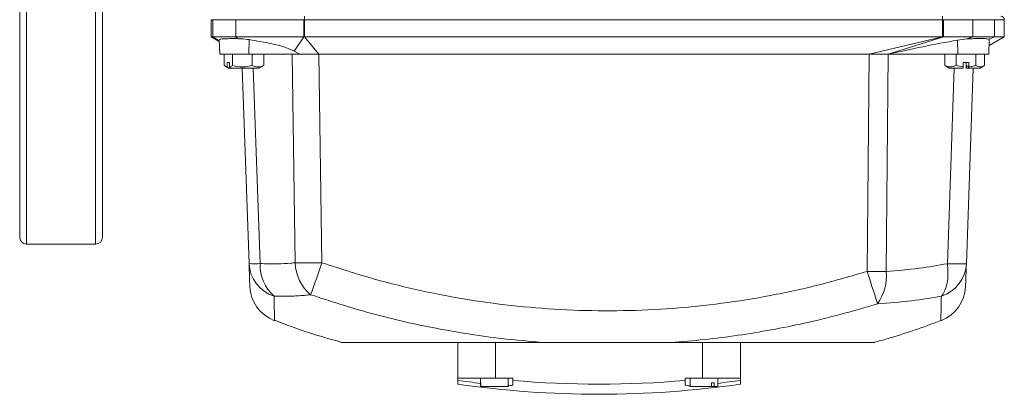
# Model space of a CAD drawing. Header units: millimetres. Extents: x 68 to 1173, y -112 to 1051.
# Tile 1 of 8: x 116 to 402, y -112 to -4. Entities that reach past the tile are written whole.
import ezdxf

# ---------------------------------------------------------------- set-up
doc = ezdxf.new("R2010")
doc.units = ezdxf.units.MM

msp = doc.modelspace()

# ---------------------------------------------------------------- linework, layer by layer
at = {"color": 8, "linetype": 'Continuous', "lineweight": 15}
for p, q in [((118.39, 183.45), (118.39, -68.55)), ((138.39, -35.41), (138.39, 183.45)), ((174.25, -9.66), (172.39, -8.55)), ((401.85, -8.55), (397.47, -11.03)), ((184.13, -17.55), (186.11, -74.19)), ((385.39, -74.22), (387.37, -17.55)), ((138.39, -68.55), (138.39, -35.41))]:
    msp.add_line(p, q, dxfattribs=at)
at = {"color": 7, "linetype": 'Continuous', "lineweight": 15}
for p, q in [((116.39, -66.55), (116.39, 181.45)), ((140.39, 181.45), (140.39, -33.94)), ((198.99, -3.55), (198.99, -2.55)), ((383.98, -3.55), (383.98, -2.55)), ((172.39, -3.55), (171.89, -3.55)), ((171.89, -8.55), (171.89, -3.55)), ((172.39, -8.55), (172.39, -3.55)), ((179.06, -3.55), (172.39, -3.55)), ((198.73, -3.55), (179.06, -3.55)), ((179.06, -8.55), (179.06, -3.55)), ((198.99, -3.55), (198.73, -3.55)), ((198.73, -8.55), (198.73, -3.55)), ((198.99, -8.55), (198.99, -3.55)), ((383.98, -3.55), (198.99, -3.55)), ((383.98, -8.55), (383.98, -3.55)), ((384.23, -3.55), (383.98, -3.55)), ((384.23, -8.55), (384.23, -3.55)), ((392.72, -3.55), (384.23, -3.55)), ((392.72, -8.55), (392.72, -3.55)), ((399.08, -3.55), (392.72, -3.55)), ((399.08, -8.55), (399.08, -3.55)), ((401.85, -3.55), (399.08, -3.55)), ((401.85, -8.55), (401.85, -3.55)), ((401.89, -3.55), (401.85, -3.55)), ((401.89, -8.55), (401.89, -3.55)), ((171.89, -8.55), (172.39, -8.55)), ((174.26, -9.89), (171.89, -8.55)), ((172.39, -8.55), (179.06, -8.55)), ((179.54, -9.04), (179.06, -8.55)), ((179.06, -8.55), (198.73, -8.55)), ((195.98, -12.66), (198.73, -8.55)), ((198.73, -8.55), (198.99, -8.55)), ((203.16, -13.55), (198.99, -8.55)), ((198.99, -8.55), (383.98, -8.55)), ((383.98, -8.55), (362.74, -13.55)), ((384.23, -8.55), (368.24, -13.55)), ((383.98, -8.55), (384.23, -8.55)), ((384.23, -8.55), (392.72, -8.55)), ((392.72, -8.55), (390.99, -9.13)), ((392.72, -8.55), (399.08, -8.55)), ((397.47, -11.04), (401.89, -8.55)), ((399.08, -8.55), (397.51, -9.23)), ((399.08, -8.55), (401.85, -8.55)), ((401.85, -8.55), (401.89, -8.55)), ((174.24, -9.39), (174.39, -13.55)), ((182.9, -9.31), (182.86, -13.55)), ((390.99, -9.13), (388.33, -9.44)), ((388.33, -9.44), (388.37, -13.55)), ((397.39, -13.55), (397.53, -9.31)), ((397.5, -9.31), (397.51, -9.23)), ((174.39, -13.55), (182.86, -13.55)), ((175.64, -16.8), (175.64, -13.55)), ((178.05, -16.8), (178.05, -13.55)), ((182.86, -13.55), (197.66, -13.55)), ((183.8, -16.8), (183.8, -13.55)), ((187.14, -16.8), (187.14, -13.55)), ((196.26, -73.96), (195.38, -13.55)), ((197.66, -13.55), (195.98, -12.66)), ((203.16, -13.55), (204.03, -73.96)), ((203.16, -13.55), (362.74, -13.55)), ((362.15, -76.45), (362.74, -13.55)), ((362.74, -13.55), (368.24, -13.55)), ((368.24, -13.55), (367.65, -76.45)), ((368.24, -13.55), (388.37, -13.55)), ((384.63, -16.8), (384.63, -13.55)), ((387.89, -16.8), (387.89, -13.55)), ((388.37, -13.55), (397.39, -13.55)), ((393.65, -16.8), (393.65, -13.55)), ((396.14, -16.8), (396.14, -13.55)), ((175.86, -16.95), (176.91, -17.55)), ((176.51, -15.95), (177.18, -15.95)), ((176.51, -17.21), (176.51, -15.95)), ((177.18, -15.95), (177.18, -17.21)), ((185.86, -17.55), (186.89, -16.96)), ((187.14, -16.8), (186.89, -16.95)), ((384.84, -16.88), (384.63, -16.8)), ((384.82, -16.92), (385.91, -17.55)), ((389.97, -15.95), (391.57, -15.95)), ((389.97, -17.21), (389.97, -15.95)), ((390.8, -17.21), (390.8, -15.95)), ((390.88, -17.05), (391.49, -17.05)), ((390.88, -17.05), (390.88, -17.55)), ((391.49, -17.55), (391.49, -17.05)), ((391.57, -15.95), (391.57, -17.21)), ((394.86, -17.55), (395.95, -16.92)), ((176.51, -17.21), (177.05, -17.55)), ((176.91, -17.55), (177.05, -17.55)), ((177.05, -17.55), (177.49, -17.55)), ((177.72, -17.55), (177.18, -17.21)), ((177.49, -17.55), (177.72, -17.55)), ((177.72, -17.55), (185.86, -17.55)), ((182.89, -74.19), (180.91, -17.55)), ((385.91, -17.55), (389.93, -17.55)), ((389.97, -17.21), (389.93, -17.55)), ((390.8, -17.21), (390.84, -17.55)), ((390.84, -17.55), (390.88, -17.55)), ((390.88, -17.55), (391.49, -17.55)), ((392.86, -17.55), (390.89, -74.22)), ((391.49, -17.55), (391.52, -17.55)), ((391.52, -17.55), (391.57, -17.21)), ((391.52, -17.55), (394.86, -17.55)), ((140.39, -33.94), (140.39, -66.55)), ((118.39, -68.55), (138.39, -68.55)), ((243.39, -107.35), (243.39, -97.05)), ((254.39, -107.35), (254.39, -97.05)), ((314.39, -107.35), (314.39, -97.05)), ((325.39, -107.35), (325.39, -97.05)), ((243.39, -107.35), (254.39, -107.35)), ((243.39, -107.35), (243.39, -108.02)), ((243.39, -109.12), (243.39, -108.02)), ((249.98, -107.35), (249.98, -108.75)), ((259.39, -107.35), (254.39, -107.35)), ((257.98, -108.75), (257.98, -107.35)), ((259.39, -107.35), (259.39, -108.02)), ((259.39, -108.02), (259.39, -109.34)), ((309.39, -107.35), (314.39, -107.35)), ((309.39, -107.35), (309.39, -108.02)), ((309.39, -109.34), (309.39, -108.02)), ((310.79, -107.35), (310.79, -109.75)), ((314.39, -107.35), (325.39, -107.35)), ((318.79, -109.75), (318.79, -107.35)), ((325.39, -107.35), (325.39, -108.02)), ((325.39, -108.02), (325.39, -109.12)), ((249.98, -108.75), (250.1, -108.75)), ((249.98, -109.75), (249.98, -108.75)), ((250.1, -109.75), (249.98, -109.75)), ((250.1, -108.75), (250.1, -109.75)), ((250.1, -109.75), (257.98, -109.75)), ((257.98, -109.75), (257.98, -108.75)), ((310.79, -109.75), (317, -109.75)), ((317, -108.75), (317.76, -108.75)), ((317, -109.75), (317, -108.75)), ((317.76, -109.75), (317, -109.75)), ((317.76, -108.75), (317.76, -109.75)), ((317.76, -109.75), (318.79, -109.75))]:
    msp.add_line(p, q, dxfattribs=at)
at = {"color": 7, "linetype": 'Continuous', "lineweight": 15, "flags": 128}
for points in [[(385.39, -74.22), (385.52, -75.69), (385.55, -77.13), (385.48, -78.5), (385.3, -79.79), (385.02, -80.97), (384.64, -82.02), (384.18, -82.91), (383.63, -83.64)], [(365.13, -85.81), (364.91, -85.15), (364.63, -84.29), (364.3, -83.27), (363.93, -82.1), (363.52, -80.81), (363.08, -79.41), (362.62, -77.95), (362.15, -76.45)]]:
    msp.add_lwpolyline(points, dxfattribs=at)
at = {"color": 7, "linetype": 'Continuous', "lineweight": 15}
for centre, radius, start, end in [((400.89, -3.55), 1, 360, 90), ((118.39, -66.55), 2, 180, 270), ((138.39, -66.55), 2, 270, 360), ((184.5, -41.3), 32.93, 267.1981, 272.8019), ((193.31, -73.67), 10.44, 182.8733, 252.3109), ((197.76, -74.78), 11.66, 177.1186, 229.2309), ((200.14, 162.22), 236.21, 269.0572, 270.9428), ((208.9, -73.55), 12.65, 181.8821, 229.8761), ((-236.47, 76.92), 465.62, 339.884, 341.0929), ((380.46, -73.69), 10.44, 287.6998, 357.1305), ((388.14, -22.68), 51.61, 266.9472, 273.0528), ((364.9, 201.68), 278.15, 269.4339, 270.5661), ((353.77, -77.74), 13.94, 324.6193, 5.2949), ((194.11, -80.42), 11, 181.9999, 249.6431), ((379.66, -80.42), 11, 290.3713, 358.0001), ((284.39, 175.82), 286.78, 261.7805, 263.1331), ((284.39, 175.82), 284.94, 264.9664, 275.0336), ((284.39, 175.82), 286.78, 276.8904, 278.2195), ((284.39, 175.82), 287.87, 261.8118, 270), ((284.39, 175.82), 287.87, 270, 278.1882)]:
    msp.add_arc(centre, radius, start, end, dxfattribs=at)
for points, knots in [([(179.54, -9.04), (178.78, -9.04), (177.27, -9.03), (175.54, -9.07), (174.42, -9.16), (174.32, -9.31), (174.28, -9.39)], [0, 0, 0, 0, 0.25641, 0.512823, 0.769116, 1, 1, 1, 1]), ([(182.9, -9.31), (182.13, -9.21), (181, -9.07), (179.89, -9.05), (179.54, -9.04)], [0, 0, 0, 0, 0.6794603, 1, 1, 1, 1]), ([(195.98, -12.66), (194.95, -12.21), (192.86, -11.3), (188.45, -10.24), (185.11, -9.68), (182.9, -9.31)], [0, 0, 0, 0, 0.2485919, 0.5028391, 1, 1, 1, 1]), ([(388.33, -9.44), (384.97, -10.07), (378.25, -11.32), (371.58, -12.81), (368.24, -13.55)], [0, 0, 0, 0, 0.499862, 1, 1, 1, 1]), ([(397.51, -9.23), (397.37, -9.17), (397.09, -9.05), (395.71, -9.01), (393.8, -9.01), (392.1, -9.06), (391.15, -9.12), (390.99, -9.13)], [0, 0, 0, 0, 0.237214, 0.474354, 0.712873, 0.951751, 1, 1, 1, 1]), ([(197.66, -13.55), (198.08, -13.55), (199.14, -13.55), (200.99, -13.55), (202.43, -13.55), (203.16, -13.55)], [0, 0, 0, 0, 0.250176, 0.622644, 1, 1, 1, 1]), ([(175.64, -16.8), (175.92, -16.97), (176.21, -17.15), (176.51, -17.21), (176.51, -17.21)], [0, 0, 0, 0, 0.994089, 1, 1, 1, 1]), ([(177.18, -17.21), (177.37, -17.15), (177.66, -17.06), (177.95, -16.87), (178.05, -16.8)], [0, 0, 0, 0, 0.630042, 1, 1, 1, 1]), ([(178.05, -16.8), (179.08, -17.04), (181, -17.47), (182.91, -17.01), (183.8, -16.8)], [0, 0, 0, 0, 0.534716, 1, 1, 1, 1]), ([(183.8, -16.8), (184.4, -17.04), (185.51, -17.47), (186.62, -17.01), (187.14, -16.8)], [0, 0, 0, 0, 0.534716, 1, 1, 1, 1]), ([(384.63, -16.8), (385.21, -17.04), (386.3, -17.47), (387.39, -17.01), (387.89, -16.8)], [0, 0, 0, 0, 0.534716, 1, 1, 1, 1]), ([(387.89, -16.8), (388.58, -16.97), (389.27, -17.15), (389.97, -17.21), (389.97, -17.21)], [0, 0, 0, 0, 0.9940892, 1, 1, 1, 1]), ([(391.57, -17.21), (392.01, -17.15), (392.72, -17.06), (393.4, -16.87), (393.65, -16.8)], [0, 0, 0, 0, 0.630042, 1, 1, 1, 1]), ([(393.65, -16.8), (394.1, -17.04), (394.93, -17.47), (395.76, -17.01), (396.14, -16.8)], [0, 0, 0, 0, 0.5347163, 1, 1, 1, 1]), ([(183.12, -80.8), (183.11, -80.72), (183.11, -80.58), (183.07, -79.57), (183.03, -78.26), (182.97, -76.51), (182.91, -74.96), (182.89, -74.19)], [0, 0, 0, 0, 0.2594419, 0.4431971, 0.6269523, 0.8134762, 1, 1, 1, 1]), ([(186.11, -74.19), (187.78, -74.23), (190.74, -74.31), (194.12, -74.15), (195.83, -74), (196.26, -73.96)], [0, 0, 0, 0, 0.493309, 0.874458, 1, 1, 1, 1]), ([(204.03, -73.96), (209.66, -75.78), (219.74, -79.04), (234.63, -82.55), (248.46, -85.07), (262.55, -86.83), (276.85, -87.81), (291.33, -87.96), (305.72, -87.3), (320, -85.84), (334.17, -83.55), (348.26, -80.51), (357.52, -77.8), (362.15, -76.45)], [0, 0, 0, 0, 0.110277, 0.197668, 0.285127, 0.372519, 0.462449, 0.552453, 0.642383, 0.731211, 0.820039, 0.91002, 1, 1, 1, 1]), ([(367.65, -76.45), (370.83, -76.2), (376.77, -75.73), (382.66, -74.7), (385.39, -74.22)], [0, 0, 0, 0, 0.536251, 1, 1, 1, 1]), ([(390.89, -74.22), (390.85, -75.15), (390.78, -77.12), (390.71, -79.15), (390.66, -80.53), (390.66, -80.71), (390.66, -80.8)], [0, 0, 0, 0, 0.231119, 0.484392, 0.739423, 1, 1, 1, 1]), ([(200.75, -83.22), (200.31, -83.27), (198.52, -83.45), (194.98, -83.68), (191.89, -83.63), (190.14, -83.61)], [0, 0, 0, 0, 0.12563, 0.506887, 1, 1, 1, 1]), ([(268.6, -97.05), (264.39, -96.7), (255.96, -96), (243.35, -94.17), (230.8, -91.75), (216.51, -88.32), (206.6, -85.11), (200.75, -83.22)], [0, 0, 0, 0, 0.182557, 0.365539, 0.549814, 0.734525, 1, 1, 1, 1]), ([(383.63, -83.64), (380.78, -84.12), (374.64, -85.15), (368.45, -85.58), (365.13, -85.81)], [0, 0, 0, 0, 0.4636404, 1, 1, 1, 1]), ([(365.13, -85.81), (361.62, -86.86), (354.58, -88.95), (344.28, -91.43), (334.31, -93.45), (324.66, -95.02), (314.95, -96.27), (308.43, -96.79), (305.17, -97.05)], [0, 0, 0, 0, 0.179947, 0.360209, 0.519716, 0.679222, 0.839611, 1, 1, 1, 1]), ([(190.32, -90.62), (193.58, -91.86), (199.88, -94.24), (206.37, -96.06), (209.5, -96.94)], [0, 0, 0, 0, 0.517272, 1, 1, 1, 1]), ([(364.29, -96.97), (365.48, -96.65), (371.99, -94.92), (378.31, -92.61), (383.48, -90.71)], [0, 0, 0, 0, 0.183361, 1, 1, 1, 1]), ([(209.46, -97.05), (209.53, -97.05), (209.66, -97.05), (210.77, -97.05), (212.51, -97.05), (215.14, -97.05), (218.8, -97.05), (223.58, -97.05), (228.99, -97.05), (234.87, -97.05), (241.13, -97.05), (247.69, -97.05), (254.49, -97.05), (261.46, -97.05), (266.22, -97.05), (268.6, -97.05)], [0, 0, 0, 0, 0.061472, 0.124054, 0.186152, 0.24953, 0.33236, 0.415821, 0.499818, 0.582439, 0.665728, 0.749257, 0.832322, 0.916069, 1, 1, 1, 1]), ([(305.17, -97.05), (302.76, -97.05), (297.94, -97.05), (290.58, -97.05), (283.21, -97.05), (275.84, -97.05), (271.01, -97.05), (268.6, -97.05)], [0, 0, 0, 0, 0.198675, 0.397735, 0.60189, 0.801295, 1, 1, 1, 1]), ([(305.17, -97.05), (308.71, -97.05), (315.77, -97.05), (324.89, -97.05), (332.56, -97.05), (338.83, -97.05), (344.72, -97.05), (350.12, -97.05), (354.91, -97.05), (358.58, -97.05), (361.2, -97.05), (362.98, -97.05), (364, -97.05), (364.43, -97.05), (364.31, -97.05), (364.31, -97.05)], [0, 0, 0, 0, 0.124837, 0.249238, 0.333331, 0.416673, 0.498882, 0.583168, 0.666552, 0.748976, 0.812112, 0.873969, 0.936143, 0.999072, 1, 1, 1, 1]), ([(259.39, -109.34), (259.32, -109.4), (259.19, -109.51), (258.56, -109.58), (257.98, -109.57), (257.86, -109.57)], [0, 0, 0, 0, 0.446462, 0.893098, 1, 1, 1, 1]), ([(310.79, -109.57), (310.6, -109.57), (309.98, -109.57), (309.5, -109.48), (309.42, -109.38), (309.39, -109.34)], [0, 0, 0, 0, 0.210236, 0.675175, 1, 1, 1, 1])]:
    msp.add_open_spline(points, degree=3, knots=knots, dxfattribs=at)
at = {"color": 8, "linetype": 'Continuous', "lineweight": 15}
for points, knots in [([(190.14, -83.61), (190.16, -84.43), (190.19, -86.08), (190.23, -87.95), (190.26, -89.41), (190.28, -90.39), (190.29, -90.88), (190.29, -90.72), (190.29, -90.72)], [0, 0, 0, 0, 0.183882, 0.368433, 0.555044, 0.742355, 0.994236, 1, 1, 1, 1]), ([(383.48, -90.72), (383.49, -90.64), (383.49, -90.48), (383.52, -89.02), (383.57, -86.81), (383.61, -84.65), (383.63, -83.64)], [0, 0, 0, 0, 0.248476, 0.508115, 0.769641, 1, 1, 1, 1])]:
    msp.add_open_spline(points, degree=3, knots=knots, dxfattribs=at)

doc.saveas('drawing.dxf')
